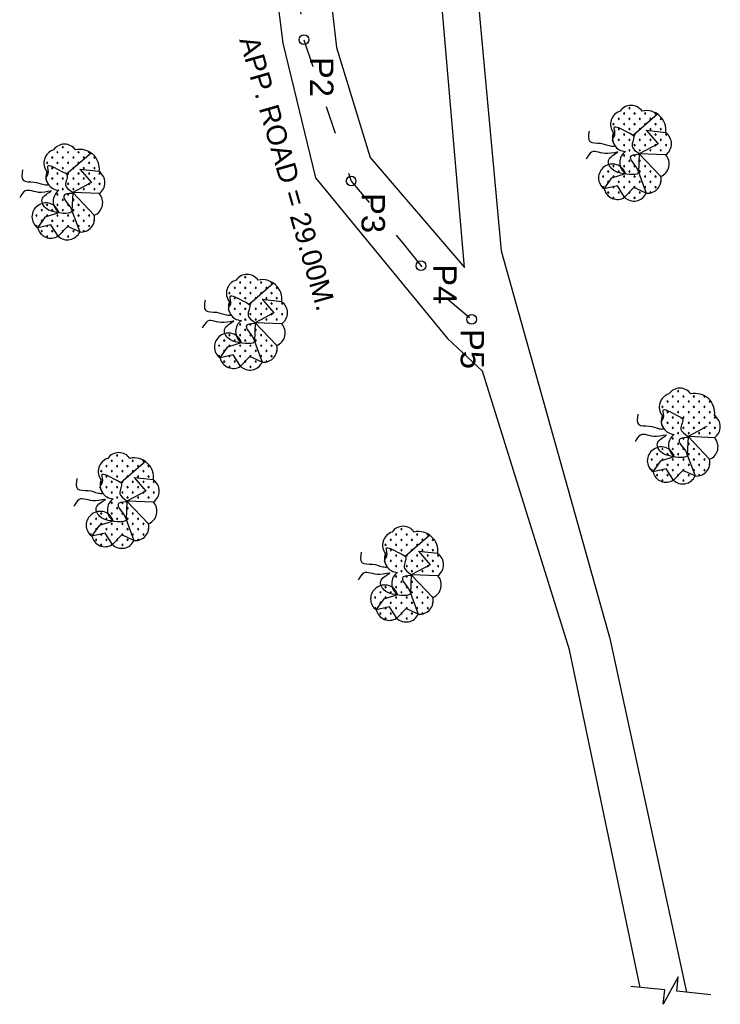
# Model space of a CAD drawing. Header units: millimetres. Extents: x 2526 to 2924, y 877 to 1234.
# Tile 3 of 6: x 2656 to 2686, y 932 to 974. Entities that reach past the tile are written whole.
import ezdxf

# ---------------------------------------------------------------- set-up
doc = ezdxf.new("R2010")
doc.units = ezdxf.units.MM
doc.linetypes.add('ACAD_ISO03W100', pattern=[30, 12, -18])
doc.styles.add('style4', font='sanss___.ttf', dxfattribs={"height": 7})
pattern_1 = [(360, (2425.78323, 1158.19542), (0.22450625, 0.22450625), [0.05953125, -0.38948125]), (315, (2425.78323, 1158.19542), (0.2245064, 0.2245064), [0.05953125, -0.25796875]), (45, (2425.78323, 1158.19542), (-0.2245064, 0.2245064), [0.05953125, -0.25796875])]
pattern_2 = [(360, (2432.4478, 1147.44545), (0.22450625, 0.22450625), [0.05953125, -0.38948125]), (315, (2432.4478, 1147.44545), (0.2245064, 0.2245064), [0.05953125, -0.25796875]), (45, (2432.4478, 1147.44545), (-0.2245064, 0.2245064), [0.05953125, -0.25796875])]
pattern_3 = [(360, (2420.3091, 1150.5887), (0.22450625, 0.22450625), [0.05953125, -0.38948125]), (315, (2420.3091, 1150.5887), (0.2245064, 0.2245064), [0.05953125, -0.25796875]), (45, (2420.3091, 1150.5887), (-0.2245064, 0.2245064), [0.05953125, -0.25796875])]
pattern_4 = [(360, (2417.9931, 1163.75067), (0.22450625, 0.22450625), [0.05953125, -0.38948125]), (315, (2417.9931, 1163.75067), (0.2245064, 0.2245064), [0.05953125, -0.25796875]), (45, (2417.9931, 1163.75067), (-0.2245064, 0.2245064), [0.05953125, -0.25796875])]
pattern_5 = [(360, (2442.1782, 1165.40762), (0.22450625, 0.22450625), [0.05953125, -0.38948125]), (315, (2442.1782, 1165.40762), (0.2245064, 0.2245064), [0.05953125, -0.25796875]), (45, (2442.1782, 1165.40762), (-0.2245064, 0.2245064), [0.05953125, -0.25796875])]
pattern_6 = [(360, (2444.26273, 1153.3374), (0.22450625, 0.22450625), [0.05953125, -0.38948125]), (315, (2444.26273, 1153.3374), (0.2245064, 0.2245064), [0.05953125, -0.25796875]), (45, (2444.26273, 1153.3374), (-0.2245064, 0.2245064), [0.05953125, -0.25796875])]

msp = doc.modelspace()

# ---------------------------------------------------------------- hatches: boundary and pattern name
h = msp.add_hatch()
h.set_pattern_fill('GRASS', color=3, scale=0.0125, angle=270, style=0)
h.set_pattern_definition(pattern_5)
h.paths.add_polyline_path([(2682.031, 970.415, 0.520567), (2681.747, 969.491, 0.747058), (2682.615, 968.795, 0.519679), (2682.043, 968.049, -0.164192), (2682.261, 967.75, -0.165463), (2682.043, 968.049, 0.328313), (2681.356, 968.034, 0.520567), (2681.356, 967.093, 0.520567), (2682.226, 966.737, 0.520567), (2683.148, 966.915, 0.520567), (2683.769, 967.626), (2682.85, 968.595), (2683.982, 968.55, 0.520567), (2683.982, 969.491, 0.520567), (2682.971, 970.415, 0.520567)])
h = msp.add_hatch()
h.set_pattern_fill('GRASS', color=3, scale=0.0125, angle=270, style=0)
h.set_pattern_definition(pattern_5)
edge = h.paths.add_edge_path()
edge.add_arc((2683.153, 969.599), 0.836, 414.8423, 462.5897)
edge.add_arc((2682.501, 970.086), 0.574, 395, 505)
edge.add_arc((2682.212, 969.854), 0.59, 467.918, 577.918)
edge.add_arc((2682.284, 969.272), 0.58, 517.766, 549.3391)
edge.add_spline(control_points=[(2681.711, 969.177), (2681.704, 969.256), (2681.887, 969.389), (2681.645, 969.932), (2682.239, 969.551), (2682.546, 969.43), (2682.591, 969.378)], knot_values=[14.292675, 14.292675, 14.292675, 14.292675, 16.151498, 18.728218, 23.549936, 25.57539, 25.57539, 25.57539, 25.57539], degree=3, periodic=0)
edge.add_line((2682.591, 969.378), (2683.635, 970.282))
edge = h.paths.add_edge_path()
edge.add_arc((2683.153, 969.599), 0.836, 353.7684, 414.8423)
edge.add_line((2683.635, 970.282), (2682.591, 969.378))
edge.add_spline(control_points=[(2682.591, 969.378), (2682.602, 969.365), (2682.675, 969.242), (2682.359, 968.859), (2682.826, 968.64), (2682.85, 968.595)], knot_values=[25.57539, 25.57539, 25.57539, 25.57539, 26.093361, 30.06029, 32.789932, 32.789932, 32.789932, 32.789932], degree=3, periodic=0)
edge.add_line((2682.85, 968.595), (2683.653, 969.02))
edge.add_line((2683.653, 969.02), (2683.153, 969.599))
edge.add_line((2683.153, 969.599), (2683.984, 969.508))
h = msp.add_hatch()
h.set_pattern_fill('GRASS', color=3, scale=0.0125, angle=270, style=0)
h.set_pattern_definition(pattern_5)
edge = h.paths.add_edge_path()
edge.add_line((2683.769, 967.626), (2682.855, 968.59))
edge.add_spline(control_points=[(2682.85, 968.595), (2682.853, 968.589), (2682.854, 968.583), (2682.85, 968.578), (2682.849, 968.578)], knot_values=[32.789932, 32.789932, 32.789932, 32.789932, 33.122246, 33.184355, 33.184355, 33.184355, 33.184355], degree=3, periodic=0)
edge.add_line((2682.849, 968.578), (2682.814, 967.812))
edge.add_line((2682.814, 967.812), (2683.148, 966.915))
edge.add_arc((2683.21, 967.488), 0.576, 623.8506, 733.8506)
edge = h.paths.add_edge_path()
edge.add_spline(control_points=[(2682.218, 967.736), (2682.492, 967.689), (2682.807, 967.676), (2682.814, 967.812)], knot_values=[42.024782, 42.024782, 42.024782, 42.024782, 46.955358, 46.955358, 46.955358, 46.955358], degree=3, periodic=0)
edge.add_spline(control_points=[(2682.814, 967.812), (2682.814, 967.816), (2682.812, 967.99), (2682.103, 968.58), (2682.82, 968.545), (2682.849, 968.578)], knot_values=[33.184355, 33.184355, 33.184355, 33.184355, 33.310535, 39.289965, 42.024782, 42.024782, 42.024782, 42.024782], degree=3, periodic=0)
edge.add_line((2682.849, 968.578), (2682.85, 968.595))
edge.add_spline(control_points=[(2682.85, 968.595), (2682.826, 968.64), (2682.359, 968.859), (2682.675, 969.242), (2682.602, 969.365), (2682.591, 969.378)], knot_values=[25.57539, 25.57539, 25.57539, 25.57539, 28.305031, 32.271961, 32.789932, 32.789932, 32.789932, 32.789932], degree=3, periodic=0)
edge.add_spline(control_points=[(2682.591, 969.378), (2682.546, 969.43), (2682.239, 969.551), (2681.645, 969.932), (2681.887, 969.389), (2681.704, 969.256), (2681.711, 969.177)], knot_values=[14.292675, 14.292675, 14.292675, 14.292675, 16.318129, 21.139847, 23.716567, 25.57539, 25.57539, 25.57539, 25.57539], degree=3, periodic=0)
edge.add_arc((2682.284, 969.272), 0.58, 549.3391, 551.8878)
edge.add_spline(control_points=[(2681.716, 969.152), (2681.738, 969.073), (2681.817, 968.981), (2681.807, 968.942)], knot_values=[12.341183, 12.341183, 12.341183, 12.341183, 14.099127, 14.099127, 14.099127, 14.099127], degree=3, periodic=0)
edge.add_arc((2682.284, 969.272), 0.58, 574.6506, 627.766)
edge.add_arc((2682.591, 968.221), 0.575, 485, 557.4192)
edge.add_arc((2681.709, 967.575), 0.579, 377.561, 414.8582, ccw=False)
edge.add_line((2682.261, 967.75), (2682.218, 967.736))
h = msp.add_hatch()
h.set_pattern_fill('GRASS', color=3, scale=0.0125, angle=270, style=0)
h.set_pattern_definition(pattern_4)
h.paths.add_polyline_path([(2657.846, 968.758, 0.520567), (2657.562, 967.834, 0.747058), (2658.43, 967.138, 0.519679), (2657.857, 966.392, -0.164192), (2658.076, 966.093, -0.165463), (2657.857, 966.392, 0.328313), (2657.171, 966.377, 0.520567), (2657.171, 965.436, 0.520567), (2658.041, 965.081, 0.520567), (2658.963, 965.258, 0.520567), (2659.584, 965.969), (2658.665, 966.938), (2659.797, 966.893, 0.520567), (2659.797, 967.834, 0.520567), (2658.786, 968.758, 0.520567)])
h = msp.add_hatch()
h.set_pattern_fill('GRASS', color=3, scale=0.0125, angle=270, style=0)
h.set_pattern_definition(pattern_4)
edge = h.paths.add_edge_path()
edge.add_arc((2658.968, 967.942), 0.836, 414.8423, 462.5897)
edge.add_arc((2658.316, 968.429), 0.574, 395, 505)
edge.add_arc((2658.027, 968.197), 0.59, 467.918, 577.918)
edge.add_arc((2658.099, 967.615), 0.58, 517.766, 549.3391)
edge.add_spline(control_points=[(2657.526, 967.52), (2657.519, 967.599), (2657.702, 967.732), (2657.46, 968.275), (2658.054, 967.894), (2658.361, 967.773), (2658.406, 967.721)], knot_values=[14.292675, 14.292675, 14.292675, 14.292675, 16.151498, 18.728218, 23.549936, 25.57539, 25.57539, 25.57539, 25.57539], degree=3, periodic=0)
edge.add_line((2658.406, 967.721), (2659.45, 968.626))
edge = h.paths.add_edge_path()
edge.add_arc((2658.968, 967.942), 0.836, 353.7684, 414.8423)
edge.add_line((2659.45, 968.626), (2658.406, 967.721))
edge.add_spline(control_points=[(2658.406, 967.721), (2658.417, 967.708), (2658.49, 967.585), (2658.173, 967.202), (2658.641, 966.983), (2658.665, 966.938)], knot_values=[25.57539, 25.57539, 25.57539, 25.57539, 26.093361, 30.06029, 32.789932, 32.789932, 32.789932, 32.789932], degree=3, periodic=0)
edge.add_line((2658.665, 966.938), (2659.468, 967.363))
edge.add_line((2659.468, 967.363), (2658.968, 967.942))
edge.add_line((2658.968, 967.942), (2659.799, 967.851))
h = msp.add_hatch()
h.set_pattern_fill('GRASS', color=3, scale=0.0125, angle=270, style=0)
h.set_pattern_definition(pattern_4)
edge = h.paths.add_edge_path()
edge.add_line((2659.584, 965.969), (2658.67, 966.933))
edge.add_spline(control_points=[(2658.665, 966.938), (2658.668, 966.932), (2658.669, 966.926), (2658.665, 966.921), (2658.664, 966.921)], knot_values=[32.789932, 32.789932, 32.789932, 32.789932, 33.122246, 33.184355, 33.184355, 33.184355, 33.184355], degree=3, periodic=0)
edge.add_line((2658.664, 966.921), (2658.629, 966.155))
edge.add_line((2658.629, 966.155), (2658.963, 965.258))
edge.add_arc((2659.025, 965.831), 0.576, 623.8506, 733.8506)
edge = h.paths.add_edge_path()
edge.add_spline(control_points=[(2658.033, 966.079), (2658.307, 966.032), (2658.622, 966.019), (2658.629, 966.155)], knot_values=[42.024782, 42.024782, 42.024782, 42.024782, 46.955358, 46.955358, 46.955358, 46.955358], degree=3, periodic=0)
edge.add_spline(control_points=[(2658.629, 966.155), (2658.629, 966.159), (2658.627, 966.333), (2657.918, 966.923), (2658.635, 966.888), (2658.664, 966.921)], knot_values=[33.184355, 33.184355, 33.184355, 33.184355, 33.310535, 39.289965, 42.024782, 42.024782, 42.024782, 42.024782], degree=3, periodic=0)
edge.add_line((2658.664, 966.921), (2658.665, 966.938))
edge.add_spline(control_points=[(2658.665, 966.938), (2658.641, 966.983), (2658.173, 967.202), (2658.49, 967.585), (2658.417, 967.708), (2658.406, 967.721)], knot_values=[25.57539, 25.57539, 25.57539, 25.57539, 28.305031, 32.271961, 32.789932, 32.789932, 32.789932, 32.789932], degree=3, periodic=0)
edge.add_spline(control_points=[(2658.406, 967.721), (2658.361, 967.773), (2658.054, 967.894), (2657.46, 968.275), (2657.702, 967.732), (2657.519, 967.599), (2657.526, 967.52)], knot_values=[14.292675, 14.292675, 14.292675, 14.292675, 16.318129, 21.139847, 23.716567, 25.57539, 25.57539, 25.57539, 25.57539], degree=3, periodic=0)
edge.add_arc((2658.099, 967.615), 0.58, 549.3391, 551.8878)
edge.add_spline(control_points=[(2657.531, 967.495), (2657.552, 967.416), (2657.632, 967.324), (2657.621, 967.285)], knot_values=[12.341183, 12.341183, 12.341183, 12.341183, 14.099127, 14.099127, 14.099127, 14.099127], degree=3, periodic=0)
edge.add_arc((2658.099, 967.615), 0.58, 574.6506, 627.766)
edge.add_arc((2658.406, 966.564), 0.575, 485, 557.4192)
edge.add_arc((2657.524, 965.918), 0.579, 377.561, 414.8582, ccw=False)
edge.add_line((2658.076, 966.093), (2658.033, 966.079))
h = msp.add_hatch()
h.set_pattern_fill('GRASS', color=3, scale=0.0125, angle=270, style=0)
h.set_pattern_definition(pattern_1)
h.paths.add_polyline_path([(2665.636, 963.203, 0.520567), (2665.352, 962.279, 0.747058), (2666.22, 961.583, 0.519679), (2665.648, 960.837, -0.164192), (2665.866, 960.538, -0.165463), (2665.648, 960.837, 0.328313), (2664.961, 960.822, 0.520567), (2664.961, 959.881, 0.520567), (2665.831, 959.525, 0.520567), (2666.753, 959.703, 0.520567), (2667.374, 960.414), (2666.455, 961.382), (2667.587, 961.337, 0.520567), (2667.587, 962.279, 0.520567), (2666.576, 963.203, 0.520567)])
h = msp.add_hatch()
h.set_pattern_fill('GRASS', color=3, scale=0.0125, angle=270, style=0)
h.set_pattern_definition(pattern_1)
edge = h.paths.add_edge_path()
edge.add_arc((2666.758, 962.387), 0.836, 414.8423, 462.5897)
edge.add_arc((2666.106, 962.873), 0.574, 395, 505)
edge.add_arc((2665.817, 962.641), 0.59, 467.918, 577.918)
edge.add_arc((2665.889, 962.059), 0.58, 517.766, 549.3391)
edge.add_spline(control_points=[(2665.316, 961.965), (2665.309, 962.044), (2665.492, 962.177), (2665.25, 962.72), (2665.844, 962.339), (2666.151, 962.218), (2666.196, 962.166)], knot_values=[14.292675, 14.292675, 14.292675, 14.292675, 16.151498, 18.728218, 23.549936, 25.57539, 25.57539, 25.57539, 25.57539], degree=3, periodic=0)
edge.add_line((2666.196, 962.166), (2667.24, 963.07))
edge = h.paths.add_edge_path()
edge.add_arc((2666.758, 962.387), 0.836, 353.7684, 414.8423)
edge.add_line((2667.24, 963.07), (2666.196, 962.166))
edge.add_spline(control_points=[(2666.196, 962.166), (2666.207, 962.153), (2666.28, 962.03), (2665.964, 961.647), (2666.431, 961.428), (2666.455, 961.382)], knot_values=[25.57539, 25.57539, 25.57539, 25.57539, 26.093361, 30.06029, 32.789932, 32.789932, 32.789932, 32.789932], degree=3, periodic=0)
edge.add_line((2666.455, 961.382), (2667.258, 961.808))
edge.add_line((2667.258, 961.808), (2666.758, 962.387))
edge.add_line((2666.758, 962.387), (2667.589, 962.296))
h = msp.add_hatch()
h.set_pattern_fill('GRASS', color=3, scale=0.0125, angle=270, style=0)
h.set_pattern_definition(pattern_1)
edge = h.paths.add_edge_path()
edge.add_line((2667.374, 960.414), (2666.46, 961.378))
edge.add_spline(control_points=[(2666.455, 961.382), (2666.458, 961.377), (2666.459, 961.371), (2666.455, 961.366), (2666.454, 961.365)], knot_values=[32.789932, 32.789932, 32.789932, 32.789932, 33.122246, 33.184355, 33.184355, 33.184355, 33.184355], degree=3, periodic=0)
edge.add_line((2666.454, 961.365), (2666.419, 960.6))
edge.add_line((2666.419, 960.6), (2666.753, 959.703))
edge.add_arc((2666.815, 960.276), 0.576, 623.8506, 733.8506)
edge = h.paths.add_edge_path()
edge.add_spline(control_points=[(2665.823, 960.524), (2666.097, 960.477), (2666.412, 960.464), (2666.419, 960.6)], knot_values=[42.024782, 42.024782, 42.024782, 42.024782, 46.955358, 46.955358, 46.955358, 46.955358], degree=3, periodic=0)
edge.add_spline(control_points=[(2666.419, 960.6), (2666.419, 960.604), (2666.417, 960.777), (2665.708, 961.367), (2666.425, 961.333), (2666.454, 961.365)], knot_values=[33.184355, 33.184355, 33.184355, 33.184355, 33.310535, 39.289965, 42.024782, 42.024782, 42.024782, 42.024782], degree=3, periodic=0)
edge.add_line((2666.454, 961.365), (2666.455, 961.382))
edge.add_spline(control_points=[(2666.455, 961.382), (2666.431, 961.428), (2665.964, 961.647), (2666.28, 962.03), (2666.207, 962.153), (2666.196, 962.166)], knot_values=[25.57539, 25.57539, 25.57539, 25.57539, 28.305031, 32.271961, 32.789932, 32.789932, 32.789932, 32.789932], degree=3, periodic=0)
edge.add_spline(control_points=[(2666.196, 962.166), (2666.151, 962.218), (2665.844, 962.339), (2665.25, 962.72), (2665.492, 962.177), (2665.309, 962.044), (2665.316, 961.965)], knot_values=[14.292675, 14.292675, 14.292675, 14.292675, 16.318129, 21.139847, 23.716567, 25.57539, 25.57539, 25.57539, 25.57539], degree=3, periodic=0)
edge.add_arc((2665.889, 962.059), 0.58, 549.3391, 551.8878)
edge.add_spline(control_points=[(2665.321, 961.94), (2665.343, 961.861), (2665.422, 961.769), (2665.412, 961.729)], knot_values=[12.341183, 12.341183, 12.341183, 12.341183, 14.099127, 14.099127, 14.099127, 14.099127], degree=3, periodic=0)
edge.add_arc((2665.889, 962.059), 0.58, 574.6506, 627.766)
edge.add_arc((2666.196, 961.009), 0.575, 485, 557.4192)
edge.add_arc((2665.314, 960.363), 0.579, 377.561, 414.8582, ccw=False)
edge.add_line((2665.866, 960.538), (2665.823, 960.524))
h = msp.add_hatch()
h.set_pattern_fill('GRASS', color=3, scale=0.0125, angle=270, style=0)
h.set_pattern_definition(pattern_6)
h.paths.add_polyline_path([(2684.115, 958.345, 0.520567), (2683.831, 957.421, 0.747058), (2684.7, 956.725, 0.519679), (2684.127, 955.979, -0.164192), (2684.346, 955.68, -0.165463), (2684.127, 955.979, 0.328313), (2683.441, 955.964, 0.520567), (2683.441, 955.023, 0.520567), (2684.31, 954.667, 0.520567), (2685.233, 954.845, 0.520567), (2685.854, 955.556), (2684.935, 956.524), (2686.067, 956.479, 0.520567), (2686.067, 957.421, 0.520567), (2685.056, 958.345, 0.520567)])
h = msp.add_hatch()
h.set_pattern_fill('GRASS', color=3, scale=0.0125, angle=270, style=0)
h.set_pattern_definition(pattern_6)
edge = h.paths.add_edge_path()
edge.add_arc((2685.238, 957.529), 0.836, 414.8423, 462.5897)
edge.add_arc((2684.585, 958.015), 0.574, 395, 505)
edge.add_arc((2684.297, 957.783), 0.59, 467.918, 577.918)
edge.add_arc((2684.368, 957.201), 0.58, 517.766, 549.3391)
edge.add_spline(control_points=[(2683.796, 957.107), (2683.789, 957.186), (2683.972, 957.319), (2683.729, 957.862), (2684.324, 957.481), (2684.63, 957.36), (2684.675, 957.308)], knot_values=[14.292675, 14.292675, 14.292675, 14.292675, 16.151498, 18.728218, 23.549936, 25.57539, 25.57539, 25.57539, 25.57539], degree=3, periodic=0)
edge.add_line((2684.675, 957.308), (2685.719, 958.212))
edge = h.paths.add_edge_path()
edge.add_arc((2685.238, 957.529), 0.836, 353.7684, 414.8423)
edge.add_line((2685.719, 958.212), (2684.675, 957.308))
edge.add_spline(control_points=[(2684.675, 957.308), (2684.687, 957.295), (2684.76, 957.172), (2684.443, 956.789), (2684.911, 956.57), (2684.935, 956.524)], knot_values=[25.57539, 25.57539, 25.57539, 25.57539, 26.093361, 30.06029, 32.789932, 32.789932, 32.789932, 32.789932], degree=3, periodic=0)
edge.add_line((2684.935, 956.524), (2685.737, 956.95))
edge.add_line((2685.737, 956.95), (2685.238, 957.529))
edge.add_line((2685.238, 957.529), (2686.069, 957.438))
h = msp.add_hatch()
h.set_pattern_fill('GRASS', color=3, scale=0.0125, angle=270, style=0)
h.set_pattern_definition(pattern_6)
edge = h.paths.add_edge_path()
edge.add_line((2685.854, 955.556), (2684.939, 956.52))
edge.add_spline(control_points=[(2684.935, 956.524), (2684.938, 956.519), (2684.938, 956.513), (2684.935, 956.508), (2684.934, 956.507)], knot_values=[32.789932, 32.789932, 32.789932, 32.789932, 33.122246, 33.184355, 33.184355, 33.184355, 33.184355], degree=3, periodic=0)
edge.add_line((2684.934, 956.507), (2684.898, 955.742))
edge.add_line((2684.898, 955.742), (2685.233, 954.845))
edge.add_arc((2685.295, 955.418), 0.576, 623.8506, 733.8506)
edge = h.paths.add_edge_path()
edge.add_spline(control_points=[(2684.302, 955.666), (2684.577, 955.619), (2684.892, 955.606), (2684.898, 955.742)], knot_values=[42.024782, 42.024782, 42.024782, 42.024782, 46.955358, 46.955358, 46.955358, 46.955358], degree=3, periodic=0)
edge.add_spline(control_points=[(2684.898, 955.742), (2684.898, 955.746), (2684.897, 955.919), (2684.188, 956.509), (2684.904, 956.475), (2684.934, 956.507)], knot_values=[33.184355, 33.184355, 33.184355, 33.184355, 33.310535, 39.289965, 42.024782, 42.024782, 42.024782, 42.024782], degree=3, periodic=0)
edge.add_line((2684.934, 956.507), (2684.935, 956.524))
edge.add_spline(control_points=[(2684.935, 956.524), (2684.911, 956.57), (2684.443, 956.789), (2684.76, 957.172), (2684.687, 957.295), (2684.675, 957.308)], knot_values=[25.57539, 25.57539, 25.57539, 25.57539, 28.305031, 32.271961, 32.789932, 32.789932, 32.789932, 32.789932], degree=3, periodic=0)
edge.add_spline(control_points=[(2684.675, 957.308), (2684.63, 957.36), (2684.324, 957.481), (2683.729, 957.862), (2683.972, 957.319), (2683.789, 957.186), (2683.796, 957.107)], knot_values=[14.292675, 14.292675, 14.292675, 14.292675, 16.318129, 21.139847, 23.716567, 25.57539, 25.57539, 25.57539, 25.57539], degree=3, periodic=0)
edge.add_arc((2684.368, 957.201), 0.58, 549.3391, 551.8878)
edge.add_spline(control_points=[(2683.801, 957.082), (2683.822, 957.003), (2683.902, 956.911), (2683.891, 956.871)], knot_values=[12.341183, 12.341183, 12.341183, 12.341183, 14.099127, 14.099127, 14.099127, 14.099127], degree=3, periodic=0)
edge.add_arc((2684.368, 957.201), 0.58, 574.6506, 627.766)
edge.add_arc((2684.675, 956.151), 0.575, 485, 557.4192)
edge.add_arc((2683.794, 955.505), 0.579, 377.561, 414.8582, ccw=False)
edge.add_line((2684.346, 955.68), (2684.302, 955.666))
h = msp.add_hatch()
h.set_pattern_fill('GRASS', color=3, scale=0.0125, angle=270, style=0)
h.set_pattern_definition(pattern_3)
h.paths.add_polyline_path([(2660.162, 955.596, 0.520567), (2659.878, 954.672, 0.747058), (2660.746, 953.976, 0.519679), (2660.174, 953.23, -0.164192), (2660.392, 952.931, -0.165463), (2660.174, 953.23, 0.328313), (2659.487, 953.215, 0.520567), (2659.487, 952.274, 0.520567), (2660.357, 951.919, 0.520567), (2661.279, 952.096, 0.520567), (2661.9, 952.807), (2660.981, 953.776), (2662.113, 953.731, 0.520567), (2662.113, 954.672, 0.520567), (2661.102, 955.596, 0.520567)])
h = msp.add_hatch()
h.set_pattern_fill('GRASS', color=3, scale=0.0125, angle=270, style=0)
h.set_pattern_definition(pattern_3)
edge = h.paths.add_edge_path()
edge.add_arc((2661.284, 954.78), 0.836, 414.8423, 462.5897)
edge.add_arc((2660.632, 955.267), 0.574, 395, 505)
edge.add_arc((2660.343, 955.035), 0.59, 467.918, 577.918)
edge.add_arc((2660.415, 954.453), 0.58, 517.766, 549.3391)
edge.add_spline(control_points=[(2659.842, 954.358), (2659.835, 954.437), (2660.018, 954.57), (2659.776, 955.113), (2660.37, 954.732), (2660.677, 954.611), (2660.722, 954.559)], knot_values=[14.292675, 14.292675, 14.292675, 14.292675, 16.151498, 18.728218, 23.549936, 25.57539, 25.57539, 25.57539, 25.57539], degree=3, periodic=0)
edge.add_line((2660.722, 954.559), (2661.766, 955.464))
edge = h.paths.add_edge_path()
edge.add_arc((2661.284, 954.78), 0.836, 353.7684, 414.8423)
edge.add_line((2661.766, 955.464), (2660.722, 954.559))
edge.add_spline(control_points=[(2660.722, 954.559), (2660.733, 954.546), (2660.806, 954.423), (2660.49, 954.04), (2660.957, 953.821), (2660.981, 953.776)], knot_values=[25.57539, 25.57539, 25.57539, 25.57539, 26.093361, 30.06029, 32.789932, 32.789932, 32.789932, 32.789932], degree=3, periodic=0)
edge.add_line((2660.981, 953.776), (2661.784, 954.201))
edge.add_line((2661.784, 954.201), (2661.284, 954.78))
edge.add_line((2661.284, 954.78), (2662.115, 954.689))
h = msp.add_hatch()
h.set_pattern_fill('GRASS', color=3, scale=0.0125, angle=270, style=0)
h.set_pattern_definition(pattern_3)
edge = h.paths.add_edge_path()
edge.add_line((2661.9, 952.807), (2660.986, 953.771))
edge.add_spline(control_points=[(2660.981, 953.776), (2660.984, 953.77), (2660.985, 953.764), (2660.981, 953.759), (2660.98, 953.759)], knot_values=[32.789932, 32.789932, 32.789932, 32.789932, 33.122246, 33.184355, 33.184355, 33.184355, 33.184355], degree=3, periodic=0)
edge.add_line((2660.98, 953.759), (2660.945, 952.993))
edge.add_line((2660.945, 952.993), (2661.279, 952.096))
edge.add_arc((2661.341, 952.669), 0.576, 623.8506, 733.8506)
edge = h.paths.add_edge_path()
edge.add_spline(control_points=[(2660.349, 952.917), (2660.623, 952.87), (2660.938, 952.857), (2660.945, 952.993)], knot_values=[42.024782, 42.024782, 42.024782, 42.024782, 46.955358, 46.955358, 46.955358, 46.955358], degree=3, periodic=0)
edge.add_spline(control_points=[(2660.945, 952.993), (2660.945, 952.997), (2660.943, 953.171), (2660.234, 953.761), (2660.951, 953.726), (2660.98, 953.759)], knot_values=[33.184355, 33.184355, 33.184355, 33.184355, 33.310535, 39.289965, 42.024782, 42.024782, 42.024782, 42.024782], degree=3, periodic=0)
edge.add_line((2660.98, 953.759), (2660.981, 953.776))
edge.add_spline(control_points=[(2660.981, 953.776), (2660.957, 953.821), (2660.49, 954.04), (2660.806, 954.423), (2660.733, 954.546), (2660.722, 954.559)], knot_values=[25.57539, 25.57539, 25.57539, 25.57539, 28.305031, 32.271961, 32.789932, 32.789932, 32.789932, 32.789932], degree=3, periodic=0)
edge.add_spline(control_points=[(2660.722, 954.559), (2660.677, 954.611), (2660.37, 954.732), (2659.776, 955.113), (2660.018, 954.57), (2659.835, 954.437), (2659.842, 954.358)], knot_values=[14.292675, 14.292675, 14.292675, 14.292675, 16.318129, 21.139847, 23.716567, 25.57539, 25.57539, 25.57539, 25.57539], degree=3, periodic=0)
edge.add_arc((2660.415, 954.453), 0.58, 549.3391, 551.8878)
edge.add_spline(control_points=[(2659.847, 954.333), (2659.868, 954.254), (2659.948, 954.162), (2659.937, 954.123)], knot_values=[12.341183, 12.341183, 12.341183, 12.341183, 14.099127, 14.099127, 14.099127, 14.099127], degree=3, periodic=0)
edge.add_arc((2660.415, 954.453), 0.58, 574.6506, 627.766)
edge.add_arc((2660.722, 953.402), 0.575, 485, 557.4192)
edge.add_arc((2659.84, 952.757), 0.579, 377.561, 414.8582, ccw=False)
edge.add_line((2660.392, 952.931), (2660.349, 952.917))
h = msp.add_hatch()
h.set_pattern_fill('GRASS', color=3, scale=0.0125, angle=270, style=0)
h.set_pattern_definition(pattern_2)
h.paths.add_polyline_path([(2672.3, 952.453, 0.520567), (2672.016, 951.529, 0.747058), (2672.885, 950.833, 0.519679), (2672.312, 950.087, -0.164192), (2672.531, 949.788, -0.165463), (2672.312, 950.087, 0.328313), (2671.626, 950.072, 0.520567), (2671.626, 949.131, 0.520567), (2672.495, 948.775, 0.520567), (2673.418, 948.953, 0.520567), (2674.039, 949.664), (2673.12, 950.632), (2674.252, 950.587, 0.520567), (2674.252, 951.529, 0.520567), (2673.241, 952.453, 0.520567)])
h = msp.add_hatch()
h.set_pattern_fill('GRASS', color=3, scale=0.0125, angle=270, style=0)
h.set_pattern_definition(pattern_2)
edge = h.paths.add_edge_path()
edge.add_arc((2673.423, 951.637), 0.836, 414.8423, 462.5897)
edge.add_arc((2672.77, 952.123), 0.574, 395, 505)
edge.add_arc((2672.482, 951.891), 0.59, 467.918, 577.918)
edge.add_arc((2672.554, 951.309), 0.58, 517.766, 549.3391)
edge.add_spline(control_points=[(2671.981, 951.215), (2671.974, 951.294), (2672.157, 951.427), (2671.914, 951.97), (2672.509, 951.589), (2672.816, 951.468), (2672.86, 951.416)], knot_values=[14.292675, 14.292675, 14.292675, 14.292675, 16.151498, 18.728218, 23.549936, 25.57539, 25.57539, 25.57539, 25.57539], degree=3, periodic=0)
edge.add_line((2672.86, 951.416), (2673.904, 952.32))
edge = h.paths.add_edge_path()
edge.add_arc((2673.423, 951.637), 0.836, 353.7684, 414.8423)
edge.add_line((2673.904, 952.32), (2672.86, 951.416))
edge.add_spline(control_points=[(2672.86, 951.416), (2672.872, 951.403), (2672.945, 951.28), (2672.628, 950.897), (2673.096, 950.678), (2673.12, 950.632)], knot_values=[25.57539, 25.57539, 25.57539, 25.57539, 26.093361, 30.06029, 32.789932, 32.789932, 32.789932, 32.789932], degree=3, periodic=0)
edge.add_line((2673.12, 950.632), (2673.922, 951.058))
edge.add_line((2673.922, 951.058), (2673.423, 951.637))
edge.add_line((2673.423, 951.637), (2674.254, 951.546))
h = msp.add_hatch()
h.set_pattern_fill('GRASS', color=3, scale=0.0125, angle=270, style=0)
h.set_pattern_definition(pattern_2)
edge = h.paths.add_edge_path()
edge.add_line((2674.039, 949.664), (2673.124, 950.628))
edge.add_spline(control_points=[(2673.12, 950.632), (2673.123, 950.627), (2673.123, 950.621), (2673.12, 950.616), (2673.119, 950.615)], knot_values=[32.789932, 32.789932, 32.789932, 32.789932, 33.122246, 33.184355, 33.184355, 33.184355, 33.184355], degree=3, periodic=0)
edge.add_line((2673.119, 950.615), (2673.083, 949.85))
edge.add_line((2673.083, 949.85), (2673.418, 948.953))
edge.add_arc((2673.48, 949.526), 0.576, 623.8506, 733.8506)
edge = h.paths.add_edge_path()
edge.add_spline(control_points=[(2672.488, 949.774), (2672.762, 949.727), (2673.077, 949.714), (2673.083, 949.85)], knot_values=[42.024782, 42.024782, 42.024782, 42.024782, 46.955358, 46.955358, 46.955358, 46.955358], degree=3, periodic=0)
edge.add_spline(control_points=[(2673.083, 949.85), (2673.083, 949.854), (2673.082, 950.027), (2672.373, 950.617), (2673.089, 950.583), (2673.119, 950.615)], knot_values=[33.184355, 33.184355, 33.184355, 33.184355, 33.310535, 39.289965, 42.024782, 42.024782, 42.024782, 42.024782], degree=3, periodic=0)
edge.add_line((2673.119, 950.615), (2673.12, 950.632))
edge.add_spline(control_points=[(2673.12, 950.632), (2673.096, 950.678), (2672.628, 950.897), (2672.945, 951.28), (2672.872, 951.403), (2672.86, 951.416)], knot_values=[25.57539, 25.57539, 25.57539, 25.57539, 28.305031, 32.271961, 32.789932, 32.789932, 32.789932, 32.789932], degree=3, periodic=0)
edge.add_spline(control_points=[(2672.86, 951.416), (2672.816, 951.468), (2672.509, 951.589), (2671.914, 951.97), (2672.157, 951.427), (2671.974, 951.294), (2671.981, 951.215)], knot_values=[14.292675, 14.292675, 14.292675, 14.292675, 16.318129, 21.139847, 23.716567, 25.57539, 25.57539, 25.57539, 25.57539], degree=3, periodic=0)
edge.add_arc((2672.554, 951.309), 0.58, 549.3391, 551.8878)
edge.add_spline(control_points=[(2671.986, 951.19), (2672.007, 951.111), (2672.087, 951.019), (2672.076, 950.979)], knot_values=[12.341183, 12.341183, 12.341183, 12.341183, 14.099127, 14.099127, 14.099127, 14.099127], degree=3, periodic=0)
edge.add_arc((2672.554, 951.309), 0.58, 574.6506, 627.766)
edge.add_arc((2672.861, 950.259), 0.575, 485, 557.4192)
edge.add_arc((2671.979, 949.613), 0.579, 377.561, 414.8582, ccw=False)
edge.add_line((2672.531, 949.788), (2672.488, 949.774))

# ---------------------------------------------------------------- linework, layer by layer
at = {"color": 3}
for p, q in [((2683.635, 970.282), (2682.591, 969.378)), ((2683.153, 969.599), (2683.653, 969.02)), ((2683.153, 969.599), (2683.984, 969.508)), ((2683.653, 969.02), (2682.85, 968.595)), ((2659.45, 968.626), (2658.406, 967.721)), ((2682.85, 968.595), (2682.814, 967.812)), ((2682.85, 968.595), (2683.769, 967.626)), ((2683.982, 968.55), (2682.85, 968.595)), ((2658.968, 967.942), (2659.468, 967.363)), ((2658.968, 967.942), (2659.799, 967.851)), ((2681.686, 967.564), (2682.261, 967.75)), ((2682.814, 967.812), (2683.148, 966.915)), ((2659.468, 967.363), (2658.665, 966.938)), ((2681.356, 967.093), (2681.686, 967.564)), ((2681.916, 967.219), (2681.356, 967.093)), ((2682.226, 966.737), (2681.916, 967.219)), ((2658.665, 966.938), (2658.629, 966.155)), ((2658.665, 966.938), (2659.584, 965.969)), ((2659.797, 966.893), (2658.665, 966.938)), ((2682.625, 967.149), (2682.226, 966.737)), ((2683.148, 966.915), (2682.625, 967.149)), ((2657.171, 965.436), (2657.501, 965.907)), ((2657.501, 965.907), (2658.076, 966.093)), ((2658.629, 966.155), (2658.963, 965.258)), ((2657.73, 965.563), (2657.171, 965.436)), ((2658.041, 965.081), (2657.73, 965.563)), ((2658.44, 965.492), (2658.041, 965.081)), ((2658.963, 965.258), (2658.44, 965.492)), ((2667.24, 963.07), (2666.196, 962.166)), ((2666.758, 962.387), (2667.258, 961.808)), ((2666.758, 962.387), (2667.589, 962.296)), ((2667.258, 961.808), (2666.455, 961.382)), ((2666.455, 961.382), (2666.419, 960.6)), ((2666.455, 961.382), (2667.374, 960.414)), ((2667.587, 961.337), (2666.455, 961.382)), ((2665.291, 960.351), (2665.866, 960.538)), ((2666.419, 960.6), (2666.753, 959.703)), ((2664.961, 959.881), (2665.291, 960.351)), ((2665.521, 960.007), (2664.961, 959.881)), ((2665.831, 959.525), (2665.521, 960.007)), ((2666.23, 959.937), (2665.831, 959.525)), ((2666.753, 959.703), (2666.23, 959.937)), ((2685.737, 956.95), (2684.935, 956.524)), ((2684.935, 956.524), (2684.898, 955.742)), ((2684.935, 956.524), (2685.854, 955.556)), ((2686.067, 956.479), (2684.935, 956.524)), ((2661.766, 955.464), (2660.722, 954.559)), ((2683.441, 955.023), (2683.771, 955.493)), ((2683.771, 955.493), (2684.346, 955.68)), ((2684.898, 955.742), (2685.233, 954.845)), ((2684, 955.149), (2683.441, 955.023)), ((2684.31, 954.667), (2684, 955.149)), ((2684.709, 955.079), (2684.31, 954.667)), ((2685.233, 954.845), (2684.709, 955.079)), ((2661.284, 954.78), (2661.784, 954.201)), ((2661.284, 954.78), (2662.115, 954.689)), ((2661.784, 954.201), (2660.981, 953.776)), ((2660.981, 953.776), (2660.945, 952.993)), ((2660.981, 953.776), (2661.9, 952.807)), ((2662.113, 953.731), (2660.981, 953.776)), ((2659.817, 952.745), (2660.392, 952.931)), ((2660.945, 952.993), (2661.279, 952.096)), ((2659.487, 952.274), (2659.817, 952.745)), ((2660.046, 952.401), (2659.487, 952.274)), ((2660.357, 951.919), (2660.046, 952.401)), ((2660.756, 952.33), (2660.357, 951.919)), ((2661.279, 952.096), (2660.756, 952.33)), ((2673.904, 952.32), (2672.86, 951.416)), ((2673.423, 951.637), (2673.922, 951.058)), ((2673.423, 951.637), (2674.254, 951.546)), ((2673.922, 951.058), (2673.12, 950.632)), ((2673.12, 950.632), (2673.083, 949.85)), ((2673.12, 950.632), (2674.039, 949.664)), ((2674.252, 950.587), (2673.12, 950.632)), ((2671.626, 949.131), (2671.956, 949.601)), ((2671.956, 949.601), (2672.531, 949.788)), ((2673.083, 949.85), (2673.418, 948.953)), ((2672.185, 949.257), (2671.626, 949.131)), ((2672.495, 948.775), (2672.185, 949.257)), ((2672.895, 949.187), (2672.495, 948.775)), ((2673.418, 948.953), (2672.895, 949.187))]:
    msp.add_line(p, q, dxfattribs=at)
for points in [[(2663.079, 1059.96), (2662.87, 1054.269), (2663.519, 1039.104), (2667.923, 1025.733), (2671.543, 1015.696), (2674.531, 1005.602), (2675.31, 998.765), (2675.382, 992.828), (2675.583, 986.81), (2675.583, 986.81), (2675.835, 979.91), (2675.967, 975.276), (2676.96, 964.456), (2681.6, 947.913), (2684.865, 932.817)], [(2675.397, 963.747), (2675.397, 963.747), (2674.409, 975.147), (2673.86, 986.715), (2673.476, 998.776), (2672.924, 1005.437), (2669.975, 1015.014), (2668.741, 1017.891)], [(2682.885, 933.025), (2679.879, 947.427), (2676.159, 959.319)], [(2685.902, 932.708), (2684.453, 932.86), (2684.517, 933.473), (2683.873, 932.301), (2683.937, 932.914), (2682.488, 933.066)]]:
    msp.add_lwpolyline(points)
for points in [[(2666.599, 1023.178), (2666.442, 1015.574), (2666.188, 1004.079), (2666.952, 978.718), (2667.641, 973.319), (2669.034, 967.564), (2674.659, 960.708), (2676.159, 959.319)], [(2668.741, 1017.891), (2668.621, 1012.313), (2668.469, 1004.126), (2669.216, 979.328), (2669.924, 973.126), (2671.364, 968.435), (2675.397, 963.747)]]:
    msp.add_lwpolyline(points, dxfattribs=at)
at = {"color": 6, "linetype": 'ACAD_ISO03W100', "ltscale": 0.1}
msp.add_lwpolyline([(2667.728, 1019.846), (2667.634, 1016.234), (2667.529, 1012.208), (2667.426, 1008.23), (2667.385, 1004.218), (2667.339, 1001.066), (2667.261, 995.642), (2667.522, 989.985), (2667.69, 986.324), (2667.877, 978.718), (2668.536, 973.459), (2670.551, 967.431), (2672.818, 964.707), (2674.685, 962.385), (2675.696, 961.527)], dxfattribs=at)
at = {"color": 3}
for points in [[(2682.971, 970.415, 0.520567), (2682.031, 970.415, 0.520567), (2681.747, 969.491, 0.520567), (2682.261, 968.692, 0.520567), (2682.261, 967.75, 0.520567), (2681.356, 968.034, 0.520567), (2681.356, 967.093, 0.520567), (2682.226, 966.737, 0.520567), (2683.148, 966.915, 0.520567), (2683.769, 967.626, 0.520567), (2683.982, 968.55, 0.520567), (2683.982, 969.491, 0.520567)], [(2658.786, 968.758, 0.520567), (2657.846, 968.758, 0.520567), (2657.562, 967.834, 0.520567), (2658.076, 967.035, 0.520567), (2658.076, 966.093, 0.520567), (2657.171, 966.377, 0.520567), (2657.171, 965.436, 0.520567), (2658.041, 965.081, 0.520567), (2658.963, 965.258, 0.520567), (2659.584, 965.969, 0.520567), (2659.797, 966.893, 0.520567), (2659.797, 967.834, 0.520567)], [(2666.576, 963.203, 0.520567), (2665.636, 963.203, 0.520567), (2665.352, 962.279, 0.520567), (2665.866, 961.479, 0.520567), (2665.866, 960.538, 0.520567), (2664.961, 960.822, 0.520567), (2664.961, 959.881, 0.520567), (2665.831, 959.525, 0.520567), (2666.753, 959.703, 0.520567), (2667.374, 960.414, 0.520567), (2667.587, 961.337, 0.520567), (2667.587, 962.279, 0.520567)], [(2685.056, 958.345, 0.520567), (2684.115, 958.345, 0.520567), (2683.831, 957.421, 0.520567), (2684.346, 956.621, 0.520567), (2684.346, 955.68, 0.520567), (2683.441, 955.964, 0.520567), (2683.441, 955.023, 0.520567), (2684.31, 954.667, 0.520567), (2685.233, 954.845, 0.520567), (2685.854, 955.556, 0.520567), (2686.067, 956.479, 0.520567), (2686.067, 957.421, 0.520567)], [(2661.102, 955.596, 0.520567), (2660.162, 955.596, 0.520567), (2659.878, 954.672, 0.520567), (2660.392, 953.873, 0.520567), (2660.392, 952.931, 0.520567), (2659.487, 953.215, 0.520567), (2659.487, 952.274, 0.520567), (2660.357, 951.919, 0.520567), (2661.279, 952.096, 0.520567), (2661.9, 952.807, 0.520567), (2662.113, 953.731, 0.520567), (2662.113, 954.672, 0.520567)], [(2673.241, 952.453, 0.520567), (2672.3, 952.453, 0.520567), (2672.016, 951.529, 0.520567), (2672.531, 950.729, 0.520567), (2672.531, 949.788, 0.520567), (2671.626, 950.072, 0.520567), (2671.626, 949.131, 0.520567), (2672.495, 948.775, 0.520567), (2673.418, 948.953, 0.520567), (2674.039, 949.664, 0.520567), (2674.252, 950.587, 0.520567), (2674.252, 951.529, 0.520567)]]:
    msp.add_lwpolyline(points, format="xyb", close=True, dxfattribs=at)
for centre in [(2668.536, 973.459), (2670.551, 967.431), (2673.534, 963.816), (2675.696, 961.527)]:
    msp.add_circle(centre, 0.206)
for points in [[(2680.709, 969.559), (2680.736, 969.12), (2681.194, 969.043), (2681.63, 968.934), (2681.803, 968.934), (2681.711, 969.177), (2681.805, 969.39), (2681.784, 969.711), (2682.353, 969.515), (2682.615, 969.335), (2682.571, 968.841), (2682.851, 968.58), (2682.509, 968.506), (2682.814, 967.823), (2682.055, 967.769), (2681.684, 967.947), (2681.562, 968.358), (2681.934, 968.662), (2681.507, 968.601), (2680.816, 968.662), (2680.586, 968.366)], [(2656.524, 967.902), (2656.551, 967.463), (2657.009, 967.386), (2657.445, 967.277), (2657.617, 967.277), (2657.526, 967.52), (2657.62, 967.733), (2657.598, 968.054), (2658.168, 967.858), (2658.43, 967.678), (2658.386, 967.184), (2658.666, 966.923), (2658.324, 966.849), (2658.628, 966.166), (2657.869, 966.112), (2657.499, 966.29), (2657.377, 966.701), (2657.749, 967.005), (2657.322, 966.944), (2656.631, 967.005), (2656.401, 966.709)], [(2664.314, 962.347), (2664.341, 961.908), (2664.799, 961.831), (2665.235, 961.721), (2665.408, 961.721), (2665.316, 961.965), (2665.41, 962.178), (2665.389, 962.499), (2665.958, 962.303), (2666.22, 962.123), (2666.176, 961.629), (2666.456, 961.368), (2666.114, 961.294), (2666.419, 960.611), (2665.66, 960.557), (2665.289, 960.735), (2665.167, 961.146), (2665.539, 961.45), (2665.112, 961.389), (2664.421, 961.45), (2664.191, 961.154)], [(2682.794, 957.489), (2682.82, 957.05), (2683.279, 956.973), (2683.715, 956.863), (2683.887, 956.863), (2683.796, 957.107), (2683.889, 957.32), (2683.868, 957.641), (2684.438, 957.445), (2684.7, 957.265), (2684.656, 956.771), (2684.936, 956.51), (2684.594, 956.436), (2684.898, 955.753), (2684.139, 955.699), (2683.768, 955.877), (2683.647, 956.288), (2684.019, 956.592), (2683.591, 956.531), (2682.901, 956.592), (2682.671, 956.296)], [(2658.84, 954.74), (2658.867, 954.301), (2659.325, 954.224), (2659.761, 954.115), (2659.934, 954.115), (2659.842, 954.358), (2659.936, 954.571), (2659.914, 954.892), (2660.484, 954.696), (2660.746, 954.516), (2660.702, 954.022), (2660.982, 953.761), (2660.64, 953.687), (2660.944, 953.004), (2660.185, 952.95), (2659.815, 953.128), (2659.693, 953.539), (2660.065, 953.843), (2659.638, 953.782), (2658.947, 953.843), (2658.717, 953.547)], [(2670.979, 951.597), (2671.005, 951.158), (2671.464, 951.081), (2671.9, 950.972), (2672.072, 950.972), (2671.981, 951.215), (2672.075, 951.428), (2672.053, 951.749), (2672.623, 951.553), (2672.885, 951.373), (2672.841, 950.879), (2673.121, 950.618), (2672.779, 950.544), (2673.083, 949.861), (2672.324, 949.807), (2671.953, 949.985), (2671.832, 950.396), (2672.204, 950.7), (2671.776, 950.639), (2671.086, 950.7), (2670.856, 950.404)]]:
    msp.add_spline(points, degree=3, dxfattribs=at)

# ---------------------------------------------------------------- texts
at = {"insert": (2666.585, 973.695), "char_height": 0.85, "width": 44.93507, "attachment_point": 1, "rotation": 286.0033, "line_spacing_factor": 0.85, "style": 'style4'}
msp.add_mtext('APP. ROAD = 29.00M.', dxfattribs=at)
at = {"char_height": 1, "width": 2.11126, "attachment_point": 1, "rotation": 270, "style": 'style4'}
for s, insert in [('P2', (2669.794, 972.727)), ('P3', (2671.995, 966.917)), ('P4', (2675.057, 963.88)), ('P5', (2676.228, 961.117))]:
    msp.add_mtext(s, dxfattribs=dict(at, insert=insert))

doc.saveas('drawing.dxf')
